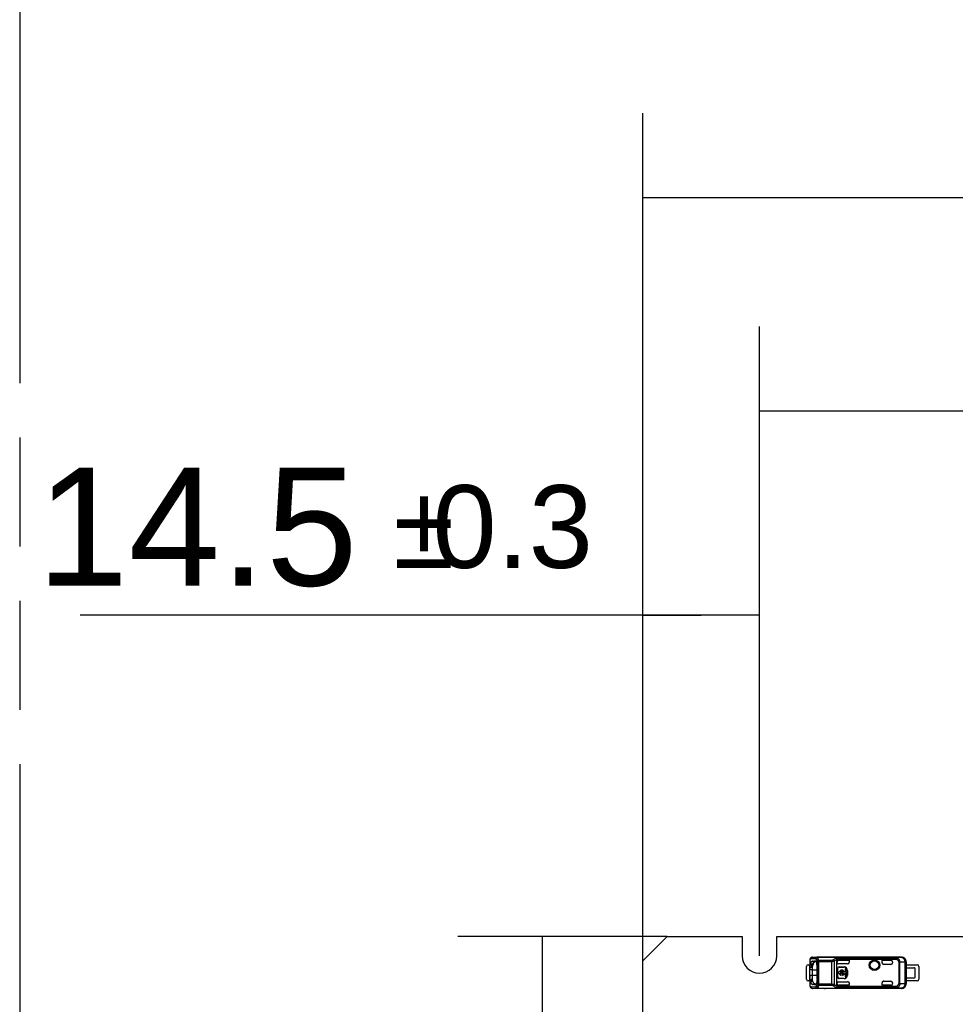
# Model space of a CAD drawing. Header units: millimetres. Extents: x 0 to 210, y 0 to 297.
# Tile 4 of 54: x 50 to 67, y 147 to 165. Entities that reach past the tile are written whole.
import ezdxf
from ezdxf.enums import TextEntityAlignment as Align

# ---------------------------------------------------------------- set-up
doc = ezdxf.new("R2010")
doc.units = ezdxf.units.MM
doc.header["$LTSCALE"] = 19.36
doc.linetypes.add('PHANTOM', pattern=[0.8, 0.45, -0.05, 0.1, -0.05, 0.1, -0.05])
doc.layers.get('0').update_dxf_attribs({"linetype": 'CONTINUOUS'})
doc.layers.add('DEFAULT_3', color=7, linetype='PHANTOM')
doc.layers.add('Z_DIM_2D', color=7, linetype='CONTINUOUS')
doc.styles.add('TEXTSTYLE_3', font='helveticaneueltw1g-ltcn.otf')
doc.styles.add('TEXTSTYLE_4', font='gdt', dxfattribs={"width": 0.7})
doc.dimstyles.new('DIMSTYLE_2', dxfattribs={"dimtxt": 2.1, "dimasz": 3.5, "dimexe": 1.5, "dimexo": 0, "dimgap": 0.525, "dimtad": 1, "dimlfac": 7.000007, "dimdsep": 46, "dimtxsty": 'TEXTSTYLE_3', "dimblk": '_FILLED', "dimblk1": '_FILLED', "dimblk2": '_FILLED', "dimcen": 0.09, "dimclrt": 5, "dimazin": 2, "dimtol": 1, "dimtp": 0.3, "dimtm": 0.3, "dimtfac": 1, "dimtofl": 0, "dimtmove": 0, "dimatfit": 3, "dimldrblk": '_FILLED', "dimfxl": 1, "dimtolj": 1, "dimarcsym": 0})
doc.dimstyles.new('DIMSTYLE_3', dxfattribs={"dimtxt": 2.1, "dimasz": 3.5, "dimexe": 1.5, "dimexo": 0, "dimgap": 0.525, "dimtad": 1, "dimlfac": 7.000007, "dimdsep": 46, "dimtxsty": 'TEXTSTYLE_3', "dimblk": '_FILLED', "dimblk1": '_FILLED', "dimblk2": '_FILLED', "dimcen": 0.09, "dimclrt": 5, "dimazin": 2, "dimtol": 1, "dimtp": 0.4, "dimtm": 0.4, "dimtfac": 1, "dimtofl": 0, "dimtmove": 0, "dimatfit": 3, "dimldrblk": '_FILLED', "dimfxl": 1, "dimtolj": 1, "dimarcsym": 0})

# ---------------------------------------------------------------- blocks, each defined once
blk = doc.blocks.new('*D4')
at = {"layer": 'Z_DIM_2D', "color": 2, "linetype": 'CONTINUOUS'}
for p, q in [((63.287, 148.295), (63.287, 159.484)), ((139.001, 148.295), (139.001, 159.484)), ((63.287, 157.984), (101.144, 157.984)), ((139.001, 157.984), (101.144, 157.984))]:
    blk.add_line(p, q, dxfattribs=at)
at = {"layer": 'Z_DIM_2D', "color": 5, "linetype": 'CONTINUOUS'}
for s, height, style, p in [('530', 2.1, 'TEXTSTYLE_3', (99.052, 158.509)), ('`', 1.47, 'TEXTSTYLE_4', (102.025, 158.824)), ('0.3', 1.47, 'TEXTSTYLE_3', (104.117, 158.824))]:
    blk.add_text(s, height=height, dxfattribs=dict(at, style=style)).set_placement(p, align=Align.CENTER)
blk = doc.blocks.new('_FILLED')
at = {"color": 0, "linetype": 'BYBLOCK'}
blk.add_solid([(0, 0), (-1, 0.125), (-1, -0.125)], dxfattribs=at)
blk = doc.blocks.new('_NONE')
blk = doc.blocks.new('*D5')
at = {"layer": 'Z_DIM_2D', "color": 2, "linetype": 'CONTINUOUS'}
for p, q in [((61.215, 148.209), (61.215, 163.278)), ((141.072, 148.209), (141.072, 163.278)), ((61.215, 161.778), (101.144, 161.778)), ((141.072, 161.778), (101.144, 161.778))]:
    blk.add_line(p, q, dxfattribs=at)
at = {"layer": 'Z_DIM_2D', "color": 5, "linetype": 'CONTINUOUS'}
for s, height, style, p in [('559', 2.1, 'TEXTSTYLE_3', (99.052, 162.303)), ('`', 1.47, 'TEXTSTYLE_4', (102.025, 162.618)), ('0.4', 1.47, 'TEXTSTYLE_3', (104.117, 162.618))]:
    blk.add_text(s, height=height, dxfattribs=dict(at, style=style)).set_placement(p, align=Align.CENTER)
blk = doc.blocks.new('*D6')
at = {"layer": 'Z_DIM_2D', "color": 2, "linetype": 'CONTINUOUS'}
for p, q in [((61.215, 148.209), (61.215, 155.853)), ((63.287, 148.295), (63.287, 155.853)), ((62.251, 154.353), (51.205, 154.353)), ((61.215, 154.353), (62.251, 154.353)), ((63.287, 154.353), (62.251, 154.353))]:
    blk.add_line(p, q, dxfattribs=at)
at = {"layer": 'Z_DIM_2D', "color": 5, "linetype": 'CONTINUOUS'}
for s, height, style, p in [('14.5', 2.1, 'TEXTSTYLE_3', (56.142, 154.878)), ('`', 1.47, 'TEXTSTYLE_4', (57.857, 155.193)), ('0.3', 1.47, 'TEXTSTYLE_3', (60.325, 155.193))]:
    blk.add_text(s, height=height, dxfattribs=dict(at, style=style)).set_placement(p, align=Align.RIGHT)
blk = doc.blocks.new('*D7')
at = {"layer": 'Z_DIM_2D', "color": 2, "linetype": 'CONTINUOUS'}
for p, q in [((61.644, 148.637), (57.921, 148.637)), ((59.421, 148.637), (59.421, 146.952)), ((59.421, 145.266), (59.421, 146.952)), ((59.421, 146.952), (59.421, 135.013)), ((61.644, 145.266), (57.921, 145.266))]:
    blk.add_line(p, q, dxfattribs=at)
at = {"layer": 'Z_DIM_2D', "color": 5, "linetype": 'CONTINUOUS'}
for s, height, style, p in [('0.4', 1.47, 'TEXTSTYLE_3', (58.581, 144.133)), ('`', 1.47, 'TEXTSTYLE_4', (58.581, 141.665)), ('23.6', 2.1, 'TEXTSTYLE_3', (58.896, 139.95))]:
    blk.add_text(s, height=height, rotation=90, dxfattribs=dict(at, style=style)).set_placement(p, align=Align.RIGHT)

msp = doc.modelspace()

# ---------------------------------------------------------------- linework, layer by layer
at = {"color": 7, "linetype": 'CONTINUOUS'}
for p, q in [((61.6437, 148.6374), (61.2151, 148.2088)), ((61.6437, 148.6374), (62.9794, 148.6374)), ((62.9794, 148.6374), (62.9794, 148.2945)), ((63.5937, 148.2945), (63.5937, 148.6374)), ((63.5937, 148.6374), (80.8365, 148.6374)), ((61.2151, 145.6945), (61.2151, 148.2088)), ((64.1222, 147.8802), (64.1222, 148.1088)), ((64.1508, 148.1374), (64.1829, 148.1374)), ((64.1829, 148.0445), (64.1829, 148.1082)), ((64.1916, 148.1584), (64.1915, 148.1581)), ((64.2182, 148.1992), (64.218, 148.199)), ((64.218, 148.199), (64.2181, 148.1991)), ((64.2182, 148.1992), (64.2181, 148.1991)), ((64.2322, 148.2038), (64.252, 148.2037)), ((64.2726, 148.1891), (64.2322, 148.2037)), ((64.2325, 148.2038), (64.2726, 148.1892)), ((64.2791, 148.2035), (64.252, 148.2037)), ((64.252, 148.2037), (64.2791, 148.2036)), ((64.287, 148.2006), (64.2791, 148.2035)), ((64.2797, 148.2035), (64.2858, 148.2013)), ((64.3109, 148.1159), (64.311, 148.1159)), ((64.3109, 148.1159), (64.311, 148.1159)), ((64.3109, 147.8731), (64.3109, 148.1159)), ((64.311, 148.1159), (64.311, 147.8731)), ((65.8972, 148.1374), (66.0936, 148.1374)), ((66.1222, 148.1088), (66.1222, 147.8802)), ((64.2258, 148.0445), (64.1829, 148.0445)), ((64.1829, 147.8808), (64.1829, 147.9445)), ((64.1829, 147.9445), (64.1829, 147.9075)), ((64.2258, 148.1025), (64.2258, 148.0445)), ((64.1829, 147.8517), (64.1508, 147.8517)), ((64.183, 147.8807), (64.2257, 147.8866)), ((64.2318, 147.8416), (64.2319, 147.8414)), ((64.2322, 147.7855), (64.2725, 147.8001)), ((64.2551, 147.7854), (64.2323, 147.7854)), ((64.2726, 147.7998), (64.2327, 147.7854)), ((64.2551, 147.7854), (64.2791, 147.7856)), ((64.2792, 147.7854), (64.2551, 147.7854)), ((64.2725, 147.8001), (64.2726, 147.8001)), ((64.2725, 147.8001), (64.2726, 147.8001)), ((64.2791, 147.7856), (64.2874, 147.7886)), ((64.311, 147.8731), (64.3109, 147.8731)), ((64.311, 147.8731), (64.3109, 147.8731)), ((66.0936, 147.8517), (65.8972, 147.8517))]:
    msp.add_line(p, q, dxfattribs=at)
at = {"color": 9, "linetype": 'CONTINUOUS'}
for p, q in [((64.1829, 148.2152), (64.1829, 148.1082)), ((64.2342, 148.1289), (64.1838, 148.1289)), ((64.1915, 148.1584), (64.1915, 148.2374)), ((64.1992, 148.2585), (64.1992, 148.2585)), ((64.2881, 148.2412), (64.205, 148.2431)), ((64.2115, 148.1529), (64.2115, 148.095)), ((64.2319, 148.2717), (64.4615, 148.2717)), ((64.2319, 148.2717), (64.3149, 148.2697)), ((64.3138, 148.1968), (64.3138, 147.7923)), ((64.3138, 148.1968), (64.3407, 148.1968)), ((65.7132, 148.2697), (64.3149, 148.2697)), ((64.3149, 148.2695), (64.3149, 148.2697)), ((64.3149, 148.269), (64.3149, 148.2695)), ((65.7132, 148.269), (64.3149, 148.269)), ((64.3407, 147.7743), (64.3407, 148.2147)), ((64.5749, 148.2147), (64.3407, 148.2147)), ((64.3407, 148.1968), (64.5749, 148.1968)), ((64.4615, 148.2717), (64.4615, 148.2731)), ((64.5749, 147.7743), (64.5749, 148.2147)), ((64.6235, 147.7812), (64.6235, 148.2078)), ((65.7315, 148.2567), (64.6552, 148.2567)), ((65.7315, 148.2311), (64.6637, 148.2311)), ((64.6925, 148.2167), (64.6925, 148.2167)), ((65.469, 148.1731), (65.4686, 148.1731)), ((65.6258, 148.2167), (65.6258, 148.2167)), ((65.7132, 148.2697), (65.7132, 148.269)), ((65.7157, 148.2688), (65.7132, 148.269)), ((65.8095, 148.2707), (65.7132, 148.2697)), ((65.7315, 148.2311), (65.7315, 148.2567)), ((65.7315, 148.2311), (65.7438, 148.2547)), ((65.764, 148.1841), (65.764, 147.805)), ((65.764, 148.1841), (65.7859, 148.1841)), ((65.8748, 148.185), (65.7859, 148.1841)), ((65.7859, 147.805), (65.7859, 148.1841)), ((65.8748, 148.185), (65.8748, 147.804)), ((65.8748, 148.185), (65.8948, 148.185)), ((65.8972, 148.1874), (65.8948, 148.185)), ((65.8948, 147.804), (65.8948, 148.185)), ((64.3109, 147.9445), (64.1829, 147.9445)), ((64.2258, 148.0445), (64.3109, 148.0445)), ((64.6744, 148.066), (64.6782, 148.066)), ((64.7067, 148.0945), (64.7067, 148.0983)), ((64.7925, 148.0983), (64.7925, 148.0945)), ((64.8496, 148.0374), (64.8534, 148.0374)), ((64.8534, 147.9517), (64.8496, 147.9517)), ((64.1829, 147.8808), (64.1829, 147.7739)), ((64.1838, 147.8602), (64.2274, 147.8602)), ((64.1915, 147.7517), (64.1915, 147.8307)), ((64.2115, 147.8846), (64.2115, 147.8363)), ((64.5749, 147.7923), (64.3138, 147.7923)), ((64.3407, 147.7743), (64.5749, 147.7743)), ((64.6637, 147.7579), (65.7315, 147.7579)), ((64.6782, 147.9231), (64.6744, 147.9231)), ((64.6925, 147.7723), (64.6925, 147.7724)), ((64.7067, 147.8907), (64.7067, 147.8945)), ((64.7925, 147.8945), (64.7925, 147.8907)), ((65.4686, 147.816), (65.469, 147.816)), ((65.6258, 147.7724), (65.6258, 147.7723)), ((65.7315, 147.7579), (65.7315, 147.7323)), ((65.7438, 147.7343), (65.7315, 147.7579)), ((65.7859, 147.805), (65.764, 147.805)), ((65.7859, 147.805), (65.8748, 147.804)), ((65.8948, 147.804), (65.8748, 147.804)), ((65.8948, 147.804), (65.8972, 147.8017)), ((64.1991, 147.7306), (64.1992, 147.7306)), ((64.205, 147.7459), (64.2881, 147.7479)), ((64.3149, 147.7193), (64.2319, 147.7173)), ((64.4615, 147.7173), (64.2319, 147.7173)), ((64.3149, 147.7201), (65.7132, 147.7201)), ((64.3149, 147.7195), (64.3149, 147.7201)), ((64.3149, 147.7193), (64.3149, 147.7195)), ((64.3149, 147.7193), (65.7132, 147.7193)), ((64.4615, 147.716), (64.4615, 147.7173)), ((64.6554, 147.7323), (65.7315, 147.7323)), ((65.7132, 147.7201), (65.7132, 147.7193)), ((65.8091, 147.7183), (65.7132, 147.7193)), ((65.8091, 147.7183), (65.8092, 147.7183))]:
    msp.add_line(p, q, dxfattribs=at)
at = {"color": 6, "linetype": 'CONTINUOUS'}
for p, q in [((64.1992, 148.2585), (64.1989, 148.2582)), ((64.1992, 148.2585), (64.1992, 148.2585)), ((64.2315, 148.2717), (64.2314, 148.2717)), ((64.2965, 148.189), (64.2727, 148.1892)), ((64.4615, 148.2731), (65.811, 148.2731)), ((64.6639, 147.7606), (64.6639, 148.2285)), ((64.6925, 148.2167), (64.8829, 148.2167)), ((64.6925, 148.2167), (64.8826, 148.2167)), ((64.6925, 148.2167), (64.6925, 148.2167)), ((64.8544, 148.1531), (64.6925, 148.1531)), ((64.8826, 148.2167), (64.8826, 148.181)), ((64.8829, 148.2167), (64.8826, 148.2167)), ((64.8829, 148.1817), (64.8826, 148.181)), ((64.8829, 148.2167), (64.8829, 148.1817)), ((65.4686, 148.1731), (65.4686, 148.2167)), ((65.469, 148.2167), (65.4686, 148.2167)), ((65.4686, 148.2167), (65.6258, 148.2167)), ((65.469, 148.1731), (65.469, 148.2167)), ((65.6258, 148.2167), (65.469, 148.2167)), ((65.6258, 148.1445), (65.4972, 148.1445)), ((65.6544, 148.1882), (65.6544, 148.1731)), ((65.811, 148.2731), (65.8095, 148.2707)), ((65.8972, 148.1874), (65.8972, 148.0838)), ((64.1829, 147.9445), (64.1829, 148.0445)), ((64.1832, 148.0945), (64.1832, 148.0445)), ((64.2258, 148.0945), (64.1832, 148.0945)), ((64.2258, 148.095), (64.2115, 148.095)), ((64.2258, 147.9445), (64.2257, 147.8866)), ((64.2258, 148.0445), (64.2258, 147.9445)), ((64.6744, 147.9231), (64.6744, 148.066)), ((64.6782, 147.9231), (64.6782, 148.066)), ((64.6897, 148.004), (64.6897, 147.9851)), ((64.7045, 148.004), (64.6897, 148.004)), ((64.6897, 147.9851), (64.7045, 147.9851)), ((64.7067, 148.0983), (64.7925, 148.0983)), ((64.7067, 148.0945), (64.7925, 148.0945)), ((64.7813, 148.004), (64.7223, 148.004)), ((64.7223, 147.9851), (64.7813, 147.9851)), ((64.7399, 147.9478), (64.7399, 147.9659)), ((64.7636, 147.9659), (64.7636, 147.9478)), ((64.8136, 148.004), (64.799, 148.004)), ((64.799, 147.9851), (64.8136, 147.9851)), ((64.8136, 148.0651), (64.8136, 148.004)), ((64.8326, 148.0651), (64.8136, 148.0651)), ((64.8136, 147.9851), (64.8136, 147.924)), ((64.8326, 147.924), (64.8326, 148.0651)), ((64.8496, 148.0374), (64.8496, 147.9517)), ((64.8534, 148.0374), (64.8534, 147.9517)), ((65.8969, 148.0838), (65.8969, 147.9052)), ((65.8969, 148.0838), (66.0329, 148.0838)), ((66.0544, 147.9124), (66.0544, 148.0767)), ((64.2726, 147.7998), (64.2965, 147.8)), ((64.6925, 147.8359), (64.8544, 147.8359)), ((64.8826, 147.7724), (64.6925, 147.7724)), ((64.8829, 147.7723), (64.6925, 147.7723)), ((64.7925, 147.8945), (64.7067, 147.8945)), ((64.7925, 147.8907), (64.7067, 147.8907)), ((64.8136, 147.924), (64.8326, 147.924)), ((64.8826, 147.8086), (64.8826, 147.7724)), ((64.8826, 147.8086), (64.8829, 147.8074)), ((64.8826, 147.7724), (64.8829, 147.7723)), ((64.8829, 147.8074), (64.8829, 147.7723)), ((65.4686, 147.7723), (65.4686, 147.816)), ((65.4686, 147.7723), (65.469, 147.7724)), ((65.6258, 147.7723), (65.4686, 147.7723)), ((65.469, 147.7724), (65.469, 147.816)), ((65.6258, 147.7724), (65.469, 147.7724)), ((65.4972, 147.8445), (65.6258, 147.8445)), ((65.6544, 147.816), (65.6544, 147.8009)), ((65.8969, 147.9052), (66.0329, 147.9052)), ((65.8972, 147.9052), (65.8972, 147.8017)), ((64.2314, 147.7173), (64.2315, 147.7173)), ((64.2314, 147.7173), (64.2319, 147.7173)), ((65.811, 147.716), (64.4615, 147.716)), ((65.8092, 147.7183), (65.811, 147.716))]:
    msp.add_line(p, q, dxfattribs=at)
for points in [[(64.1989, 148.2582), (64.1984, 148.2577), (64.1979, 148.2573), (64.1974, 148.2568), (64.197, 148.2563), (64.1965, 148.2558), (64.196, 148.2554), (64.1956, 148.2549), (64.1952, 148.2544), (64.1947, 148.2538), (64.1943, 148.2533), (64.1939, 148.2528), (64.1935, 148.2523), (64.1931, 148.2517), (64.1927, 148.2512), (64.1923, 148.2507), (64.192, 148.2501), (64.1916, 148.2495), (64.1912, 148.249), (64.1909, 148.2484), (64.1905, 148.2478), (64.1902, 148.2472), (64.1899, 148.2466), (64.1895, 148.246), (64.1892, 148.2454), (64.1889, 148.2448), (64.1886, 148.2441), (64.1883, 148.2435), (64.188, 148.2428), (64.1877, 148.2422), (64.1874, 148.2415), (64.1871, 148.2408), (64.1869, 148.2401), (64.1866, 148.2394), (64.1864, 148.2387), (64.1861, 148.2379), (64.1859, 148.2372), (64.1857, 148.2364), (64.1854, 148.2357), (64.1852, 148.2349), (64.185, 148.2341), (64.1848, 148.2333), (64.1846, 148.2324), (64.1844, 148.2316), (64.1843, 148.2307), (64.1841, 148.2298), (64.184, 148.2289), (64.1838, 148.228), (64.1837, 148.227), (64.1836, 148.2261), (64.1834, 148.225), (64.1833, 148.224), (64.1832, 148.223), (64.1832, 148.2219), (64.1831, 148.2208), (64.183, 148.2197), (64.183, 148.2186), (64.183, 148.2174), (64.1829, 148.2162), (64.1829, 148.2152)], [(64.1829, 147.7739), (64.1829, 147.773), (64.183, 147.7719), (64.183, 147.7709), (64.183, 147.7699), (64.1831, 147.7688), (64.1831, 147.7678), (64.1832, 147.7669), (64.1833, 147.7659), (64.1833, 147.7649), (64.1834, 147.764), (64.1835, 147.7631), (64.1837, 147.7621), (64.1838, 147.7612), (64.1839, 147.7604), (64.1841, 147.7595), (64.1842, 147.7586), (64.1844, 147.7578), (64.1846, 147.7569), (64.1847, 147.7561), (64.1849, 147.7553), (64.1851, 147.7545), (64.1853, 147.7538), (64.1855, 147.753), (64.1857, 147.7523), (64.186, 147.7516), (64.1862, 147.7508), (64.1864, 147.7501), (64.1867, 147.7494), (64.187, 147.7487), (64.1872, 147.7481), (64.1875, 147.7474), (64.1878, 147.7467), (64.1881, 147.7461), (64.1884, 147.7454), (64.1887, 147.7448), (64.189, 147.7441), (64.1893, 147.7435), (64.1896, 147.7429), (64.1899, 147.7423), (64.1903, 147.7417), (64.1906, 147.7411), (64.191, 147.7405), (64.1913, 147.74), (64.1917, 147.7394), (64.192, 147.7388), (64.1924, 147.7383), (64.1928, 147.7377), (64.1932, 147.7372), (64.1936, 147.7367), (64.194, 147.7361), (64.1944, 147.7356), (64.1948, 147.7351), (64.1952, 147.7346), (64.1957, 147.7341), (64.1961, 147.7336), (64.1965, 147.7332), (64.197, 147.7327), (64.1974, 147.7322), (64.1979, 147.7318), (64.1984, 147.7313), (64.1988, 147.7309), (64.1991, 147.7306)]]:
    msp.add_lwpolyline(points, dxfattribs=at)
for radius in [0.0939, 0.0786]:
    msp.add_circle((65.3329, 148.1302), radius, dxfattribs=at)
at = {"color": 9, "linetype": 'CONTINUOUS'}
for radius in [0.0837, 0.0789]:
    msp.add_circle((65.3329, 148.1302), radius, dxfattribs=at)
at = {"color": 7, "linetype": 'CONTINUOUS'}
for centre, radius, start, end in [((63.2865, 148.2945), 0.3071, 180, 360), ((64.1508, 148.1088), 0.0286, 90.00133, 179.99912), ((64.2385, 148.1336), 0.0531, 152.15947, 152.44889), ((68.7832, 165.6672), 18.1012, 255.30544, 255.43719), ((64.2725, 148.1779), 0.0113, 89.63077, 91.62927), ((64.2779, 148.1889), 0.0147, 72.10149, 85.21434), ((64.2777, 148.1882), 0.0154, 66.38987, 72.0981), ((64.6925, 148.1882), 0.0286, 90.00042, 179.99993), ((64.693, 148.1882), 0.0292, 179.26229, 179.99502), ((64.6925, 148.1879), 0.0288, 90.00303, 90.73985), ((66.0936, 148.1088), 0.0286, 0.00133, 89.99867), ((64.1508, 147.8802), 0.0286, 180.00088, 269.99867), ((64.259, 147.8655), 0.0759, 207.07305, 207.3378), ((67.9978, 133.319), 15.0029, 104.53788, 104.69682), ((64.3638, 147.8939), 0.1834, 200.05135, 200.1668), ((64.2357, 147.8157), 0.0312, 237.69491, 238.11826), ((64.2724, 147.8212), 0.0214, 268.53685, 270.49988), ((66.0936, 147.8802), 0.0286, 270.00133, 359.99867)]:
    msp.add_arc(centre, radius, start, end, dxfattribs=at)
at = {"color": 9, "linetype": 'CONTINUOUS'}
for centre, radius, start, end in [((64.2147, 148.2415), 0.023, 132.27817, 132.98135), ((64.7253, 148.0842), 0.1862, 112.11397, 129.335), ((65.8091, 147.8041), 0.0857, 270.00981, 359.99474), ((65.708, 147.817), 0.0971, 273.115, 274.53757)]:
    msp.add_arc(centre, radius, start, end, dxfattribs=at)
at = {"color": 6, "linetype": 'CONTINUOUS'}
for centre, radius, start, end in [((64.4615, 148.1872), 0.0859, 90.01088, 100.26946), ((64.4605, 148.186), 0.0858, 89.35599, 90.00056), ((64.647, 148.2285), 0.0169, 359.93914, 8.90195), ((64.6925, 148.1881), 0.0286, 90.00024, 179.85015), ((64.8544, 148.1817), 0.0286, 270.00217, 359.99799), ((64.854, 148.1813), 0.0286, 315.95072, 359.2565), ((65.6258, 148.1731), 0.0286, 270, 360), ((65.8091, 148.185), 0.0857, 0.00323, 89.75999), ((65.8114, 148.1874), 0.0857, 89.95547, 90.32231), ((65.8115, 148.1874), 0.0857, 359.99962, 90.00015), ((64.7067, 148.066), 0.0323, 90, 180), ((64.7067, 148.066), 0.0286, 90, 180), ((64.7518, 147.9945), 0.0482, 11.32726, 168.67274), ((64.7518, 147.9945), 0.0482, 191.32726, 255.79581), ((64.7518, 147.9945), 0.031, 17.78466, 162.21534), ((64.7518, 147.9945), 0.031, 197.78466, 247.56802), ((64.7518, 147.9945), 0.0482, 284.20419, 348.67274), ((64.7518, 147.9945), 0.031, 292.43198, 342.21534), ((64.7925, 148.0374), 0.0609, 0, 90), ((64.7925, 148.0374), 0.0571, 0, 90), ((64.7925, 147.9517), 0.0609, 270, 0), ((64.7925, 147.9517), 0.0571, 270, 360), ((66.0329, 148.0481), 0.0357, 53.1301, 90), ((64.647, 147.7605), 0.0169, 351.09849, 0.06246), ((64.6925, 147.8009), 0.0286, 179.99384, 269.9998), ((64.7067, 147.9231), 0.0323, 180, 270), ((64.7067, 147.9231), 0.0286, 180, 270), ((65.6258, 147.816), 0.0286, 0, 90), ((65.8115, 147.8017), 0.0857, 269.9999, 0.00035), ((66.0329, 147.941), 0.0357, 270, 306.8699), ((64.2315, 147.7295), 0.0122, 269.99911, 270.45047), ((64.2315, 147.7293), 0.0119, 270.45045, 270.90751), ((64.2315, 147.7289), 0.0115, 270.90546, 271.74279), ((64.4605, 147.8033), 0.0859, 270.00009, 270.64346), ((65.8114, 147.8017), 0.0857, 269.6912, 270.05786)]:
    msp.add_arc(centre, radius, start, end, dxfattribs=at)
for centre, major_axis, ratio, start_param, end_param in [((64.6925, 148.1817), (0, 0.0286), 0.9998477, -4.7123882, -3.1415927), ((65.4972, 148.1731), (0.0286, 0), 0.9998477, 3.1415921, 4.712389), ((65.4976, 148.1731), (0.0286, 0), 0.9998477, 3.1415924, 4.6995088), ((65.6258, 148.1881), (0, 0.0286), 0.9999939, -1.5681784, 0), ((65.6258, 148.1882), (0, 0.0286), 0.9999939, -1.5707963, 0), ((64.6925, 147.8074), (0, 0.0286), 0.9998477, 0, 1.5707963), ((64.6925, 147.801), (0, 0.0286), 0.9999939, -4.7097711, -3.1415927), ((64.8544, 147.8074), (0.0202, -0.0202), 0.9996955, 0.7852459, 2.3563468), ((65.4972, 147.816), (0.0286, 0), 0.9998477, 1.5707963, 3.1415927), ((65.4976, 147.816), (0.0286, 0), 0.9998477, 1.5838843, 3.1415927), ((65.6258, 147.801), (0, 0.0286), 0.9999939, -3.1415927, -1.5734142), ((65.6258, 147.8009), (0, 0.0286), 0.9999939, -3.1415927, -1.5707963), ((64.4615, 147.8017), (0, 0.0857), 0.9999619, -3.3209992, -3.1415981)]:
    msp.add_ellipse(centre, major_axis=major_axis, ratio=ratio, start_param=start_param, end_param=end_param, dxfattribs=at)
at = {"color": 9, "linetype": 'CONTINUOUS'}
for points, knots in [([(64.1915, 148.2374), (64.1901, 148.2363), (64.1874, 148.2336), (64.1846, 148.2284), (64.1832, 148.2221), (64.1829, 148.2176), (64.1829, 148.2152)], [0, 0, 0, 0, 0.2226752, 0.4518005, 0.7064524, 1, 1, 1, 1]), ([(64.1915, 148.2374), (64.1913, 148.2393), (64.1913, 148.2433), (64.1926, 148.249), (64.1952, 148.2541), (64.1976, 148.257), (64.199, 148.2583)], [0, 0, 0, 0, 0.2575896, 0.5092446, 0.7560259, 1, 1, 1, 1]), ([(64.1915, 148.2374), (64.1926, 148.2383), (64.1947, 148.24), (64.1981, 148.2419), (64.2015, 148.243), (64.2038, 148.2432), (64.205, 148.2431)], [0, 0, 0, 0, 0.2796752, 0.5346573, 0.77179, 1, 1, 1, 1]), ([(64.205, 148.2431), (64.205, 148.2469), (64.2064, 148.2543), (64.2114, 148.2622), (64.2168, 148.267), (64.2215, 148.2697), (64.2266, 148.2713), (64.2301, 148.2717), (64.2319, 148.2717)], [0, 0, 0, 0, 0.2563562, 0.5088121, 0.6334284, 0.7566043, 0.878635, 1, 1, 1, 1]), ([(64.3149, 148.2697), (64.3132, 148.2697), (64.3096, 148.2693), (64.3046, 148.2677), (64.2999, 148.265), (64.2944, 148.2602), (64.2895, 148.2523), (64.2881, 148.2449), (64.2881, 148.2412)], [0, 0, 0, 0, 0.1213608, 0.2433891, 0.3665646, 0.4911809, 0.743639, 1, 1, 1, 1]), ([(64.2881, 148.2412), (64.2882, 148.2429), (64.2888, 148.2464), (64.2911, 148.2531), (64.2952, 148.259), (64.3005, 148.2637), (64.305, 148.2664), (64.3098, 148.2682), (64.3132, 148.2688), (64.3149, 148.269)], [0, 0, 0, 0, 0.1252481, 0.2516915, 0.5047743, 0.6309766, 0.7557856, 0.8788608, 1, 1, 1, 1]), ([(64.2881, 148.2412), (64.2895, 148.2402), (64.2923, 148.238), (64.2962, 148.2339), (64.2999, 148.2288), (64.3022, 148.2251), (64.3033, 148.223)], [0, 0, 0, 0, 0.210939, 0.4464139, 0.7090351, 1, 1, 1, 1]), ([(64.3033, 148.223), (64.3039, 148.2259), (64.3063, 148.2317), (64.3125, 148.2389), (64.3206, 148.2443), (64.3269, 148.2463), (64.3301, 148.2469)], [0, 0, 0, 0, 0.2339905, 0.4842632, 0.7431905, 1, 1, 1, 1]), ([(64.3033, 148.223), (64.3054, 148.2192), (64.3094, 148.2106), (64.3124, 148.2016), (64.3138, 148.1968)], [0, 0, 0, 0, 0.4661189, 1, 1, 1, 1]), ([(64.3407, 148.2147), (64.3376, 148.2142), (64.3317, 148.2125), (64.325, 148.2091), (64.3204, 148.2056), (64.3168, 148.2021), (64.3147, 148.199), (64.3138, 148.1968)], [0, 0, 0, 0, 0.2764161, 0.5447108, 0.670841, 0.7893753, 1, 1, 1, 1]), ([(64.3301, 148.2469), (64.329, 148.2493), (64.3268, 148.2539), (64.3231, 148.2601), (64.3192, 148.2651), (64.3164, 148.2678), (64.3149, 148.269)], [0, 0, 0, 0, 0.2986628, 0.5637837, 0.7966104, 1, 1, 1, 1]), ([(64.3407, 148.2147), (64.3392, 148.2206), (64.3362, 148.2315), (64.3323, 148.2421), (64.3301, 148.2469)], [0, 0, 0, 0, 0.5360117, 1, 1, 1, 1]), ([(64.6073, 148.2282), (64.6052, 148.2265), (64.6006, 148.2231), (64.593, 148.2188), (64.5843, 148.2156), (64.5781, 148.2148), (64.5749, 148.2147)], [0, 0, 0, 0, 0.23163, 0.4769629, 0.7343075, 1, 1, 1, 1]), ([(64.5749, 148.1968), (64.5793, 148.1968), (64.588, 148.1973), (64.6007, 148.1997), (64.6125, 148.2033), (64.6199, 148.2062), (64.6235, 148.2078)], [0, 0, 0, 0, 0.2634143, 0.5209007, 0.7676627, 1, 1, 1, 1]), ([(64.6235, 148.2078), (64.6226, 148.2099), (64.6204, 148.2138), (64.6166, 148.2194), (64.6122, 148.2242), (64.609, 148.227), (64.6073, 148.2282)], [0, 0, 0, 0, 0.2551203, 0.5140821, 0.7658167, 1, 1, 1, 1]), ([(64.6639, 148.2285), (64.6569, 148.2258), (64.643, 148.2197), (64.6298, 148.2121), (64.6235, 148.2078)], [0, 0, 0, 0, 0.4960455, 1, 1, 1, 1]), ([(65.7438, 148.2547), (65.7432, 148.2558), (65.742, 148.258), (65.7398, 148.2609), (65.7372, 148.2635), (65.7346, 148.2653), (65.7323, 148.2666), (65.7303, 148.2674), (65.7279, 148.2681), (65.7243, 148.2689), (65.7194, 148.2696), (65.7153, 148.2697), (65.7132, 148.2697)], [0, 0, 0, 0, 0.1021621, 0.2032603, 0.3037186, 0.4055587, 0.4605144, 0.5219703, 0.590198, 0.664294, 0.8260618, 1, 1, 1, 1]), ([(65.7157, 148.2688), (65.717, 148.2688), (65.7194, 148.2686), (65.7217, 148.2681), (65.7227, 148.2678)], [0, 0, 0, 0, 0.5447932, 1, 1, 1, 1]), ([(65.7315, 148.2567), (65.7314, 148.2579), (65.731, 148.2596), (65.7302, 148.2618), (65.7295, 148.2633), (65.7286, 148.2644), (65.7278, 148.2653), (65.7268, 148.2661), (65.7251, 148.2671), (65.7236, 148.2676), (65.7227, 148.2678)], [0, 0, 0, 0, 0.2345481, 0.3453031, 0.4542784, 0.5654739, 0.6232148, 0.6832186, 0.8226365, 1, 1, 1, 1]), ([(65.7438, 148.2547), (65.7418, 148.2555), (65.7378, 148.2566), (65.7336, 148.2568), (65.7315, 148.2567)], [0, 0, 0, 0, 0.4958301, 1, 1, 1, 1]), ([(65.7315, 148.2311), (65.7359, 148.2287), (65.7422, 148.2245), (65.7495, 148.2177), (65.7543, 148.212), (65.7584, 148.2057), (65.7615, 148.1988), (65.7635, 148.1916), (65.764, 148.1866), (65.764, 148.1841)], [0, 0, 0, 0, 0.2498677, 0.374931, 0.4999778, 0.6250078, 0.7500222, 0.8750182, 1, 1, 1, 1]), ([(65.7859, 148.1841), (65.7859, 148.1877), (65.7853, 148.1949), (65.7831, 148.2055), (65.7794, 148.2156), (65.7743, 148.2252), (65.7681, 148.234), (65.7584, 148.2445), (65.7498, 148.251), (65.7438, 148.2547)], [0, 0, 0, 0, 0.1257008, 0.2512999, 0.3767079, 0.5019205, 0.6269301, 0.7516816, 1, 1, 1, 1]), ([(64.1829, 147.7739), (64.1829, 147.7715), (64.1832, 147.767), (64.1846, 147.7607), (64.1873, 147.7554), (64.1901, 147.7528), (64.1915, 147.7517)], [0, 0, 0, 0, 0.2943053, 0.549205, 0.7777373, 1, 1, 1, 1]), ([(64.3033, 147.766), (64.3022, 147.764), (64.2999, 147.7602), (64.2952, 147.7538), (64.291, 147.7498), (64.2881, 147.7479)], [0, 0, 0, 0, 0.2913143, 0.5543347, 1, 1, 1, 1]), ([(64.3138, 147.7923), (64.3124, 147.7875), (64.3094, 147.7785), (64.3054, 147.7699), (64.3033, 147.766)], [0, 0, 0, 0, 0.5338722, 1, 1, 1, 1]), ([(64.3033, 147.766), (64.3039, 147.7631), (64.3063, 147.7574), (64.3125, 147.7502), (64.3207, 147.7448), (64.3269, 147.7427), (64.3301, 147.7422)], [0, 0, 0, 0, 0.2339816, 0.4842506, 0.7431808, 1, 1, 1, 1]), ([(64.3138, 147.7923), (64.3147, 147.7901), (64.3168, 147.787), (64.3204, 147.7834), (64.325, 147.78), (64.3317, 147.7766), (64.3376, 147.7749), (64.3407, 147.7743)], [0, 0, 0, 0, 0.2106204, 0.3291538, 0.4552841, 0.723581, 1, 1, 1, 1]), ([(64.3301, 147.7422), (64.3323, 147.747), (64.3362, 147.7576), (64.3392, 147.7685), (64.3407, 147.7743)], [0, 0, 0, 0, 0.4639962, 1, 1, 1, 1]), ([(64.5749, 147.7923), (64.5793, 147.7923), (64.588, 147.7917), (64.6045, 147.7886), (64.6162, 147.7846), (64.6235, 147.7812)], [0, 0, 0, 0, 0.2635765, 0.5212199, 1, 1, 1, 1]), ([(64.5749, 147.7743), (64.5781, 147.7743), (64.5843, 147.7734), (64.593, 147.7703), (64.6006, 147.766), (64.6052, 147.7626), (64.6073, 147.7608)], [0, 0, 0, 0, 0.2658241, 0.5234176, 0.768754, 1, 1, 1, 1]), ([(64.6235, 147.7812), (64.6226, 147.7792), (64.6204, 147.7752), (64.6166, 147.7697), (64.6122, 147.7648), (64.609, 147.762), (64.6073, 147.7608)], [0, 0, 0, 0, 0.2551148, 0.5140732, 0.7658094, 1, 1, 1, 1]), ([(64.6073, 147.7608), (64.6146, 147.7548), (64.63, 147.744), (64.6468, 147.7358), (64.6554, 147.7323)], [0, 0, 0, 0, 0.5062308, 1, 1, 1, 1]), ([(64.6235, 147.7812), (64.6267, 147.7791), (64.6395, 147.771), (64.6533, 147.7646), (64.6639, 147.7606)], [0, 0, 0, 0, 0.2533509, 1, 1, 1, 1]), ([(65.7315, 147.7579), (65.7359, 147.7603), (65.7422, 147.7645), (65.7495, 147.7713), (65.7543, 147.7771), (65.7584, 147.7834), (65.7615, 147.7902), (65.7635, 147.7975), (65.764, 147.8025), (65.764, 147.805)], [0, 0, 0, 0, 0.2498673, 0.3749307, 0.4999774, 0.6250074, 0.750022, 0.8750185, 1, 1, 1, 1]), ([(65.7859, 147.805), (65.7859, 147.8014), (65.7853, 147.7942), (65.7831, 147.7836), (65.7794, 147.7734), (65.7743, 147.7639), (65.7681, 147.7551), (65.7584, 147.7446), (65.7498, 147.738), (65.7438, 147.7343)], [0, 0, 0, 0, 0.1257013, 0.2513021, 0.3767119, 0.5019234, 0.6269279, 0.7516743, 1, 1, 1, 1]), ([(65.8748, 147.804), (65.8747, 147.793), (65.8722, 147.7765), (65.8641, 147.7566), (65.856, 147.7435), (65.846, 147.7327), (65.8346, 147.7246), (65.8222, 147.7196), (65.8134, 147.7184), (65.8091, 147.7183)], [0, 0, 0, 0, 0.2782204, 0.4126412, 0.541523, 0.6640737, 0.7804092, 0.8916784, 1, 1, 1, 1]), ([(64.1915, 147.7517), (64.1913, 147.7497), (64.1913, 147.7457), (64.1927, 147.74), (64.1952, 147.7348), (64.1977, 147.7319), (64.1991, 147.7306)], [0, 0, 0, 0, 0.2576148, 0.5092516, 0.7560062, 1, 1, 1, 1]), ([(64.205, 147.7459), (64.2038, 147.7459), (64.2015, 147.7461), (64.1981, 147.7472), (64.1947, 147.7491), (64.1926, 147.7508), (64.1915, 147.7517)], [0, 0, 0, 0, 0.2282418, 0.4653964, 0.7203716, 1, 1, 1, 1]), ([(64.2319, 147.7173), (64.2301, 147.7173), (64.2266, 147.7177), (64.2215, 147.7194), (64.2168, 147.722), (64.2114, 147.7268), (64.2064, 147.7348), (64.205, 147.7422), (64.205, 147.7459)], [0, 0, 0, 0, 0.121362, 0.2433908, 0.3665656, 0.4911818, 0.7436392, 1, 1, 1, 1]), ([(64.3149, 147.7201), (64.3141, 147.7201), (64.3124, 147.7204), (64.3091, 147.7211), (64.305, 147.7227), (64.3005, 147.7254), (64.2952, 147.73), (64.2911, 147.736), (64.2888, 147.7427), (64.2882, 147.7462), (64.2881, 147.7479)], [0, 0, 0, 0, 0.0602494, 0.1212418, 0.2443034, 0.3690961, 0.4952863, 0.7483387, 0.8747667, 1, 1, 1, 1]), ([(64.2881, 147.7479), (64.2881, 147.7442), (64.2895, 147.7368), (64.2944, 147.7288), (64.2999, 147.724), (64.3046, 147.7214), (64.3096, 147.7197), (64.3132, 147.7193), (64.3149, 147.7193)], [0, 0, 0, 0, 0.2563638, 0.5088233, 0.63344, 0.7566151, 0.8786418, 1, 1, 1, 1]), ([(64.3301, 147.7422), (64.329, 147.7397), (64.3268, 147.7352), (64.3231, 147.729), (64.3192, 147.724), (64.3164, 147.7212), (64.3149, 147.7201)], [0, 0, 0, 0, 0.2986715, 0.5637951, 0.7966188, 1, 1, 1, 1]), ([(65.7132, 147.7193), (65.7153, 147.7193), (65.7194, 147.7195), (65.7243, 147.7201), (65.7279, 147.7209), (65.7303, 147.7216), (65.7323, 147.7225), (65.7341, 147.7234), (65.7357, 147.7245), (65.7376, 147.726), (65.7398, 147.7282), (65.742, 147.7311), (65.7432, 147.7332), (65.7438, 147.7343)], [0, 0, 0, 0, 0.1738491, 0.3357339, 0.4099412, 0.4782545, 0.5397625, 0.5944988, 0.6458969, 0.6961913, 0.7965551, 0.8976782, 1, 1, 1, 1]), ([(65.7157, 147.7202), (65.7169, 147.7203), (65.7193, 147.7205), (65.7217, 147.7209), (65.7227, 147.7212)], [0, 0, 0, 0, 0.5448432, 1, 1, 1, 1]), ([(65.7315, 147.7323), (65.7314, 147.7311), (65.731, 147.7294), (65.7301, 147.7273), (65.7293, 147.7258), (65.7284, 147.7244), (65.7271, 147.7231), (65.7251, 147.7219), (65.7236, 147.7215), (65.7227, 147.7212)], [0, 0, 0, 0, 0.2345631, 0.3468052, 0.4567821, 0.5663455, 0.6825719, 0.8212707, 1, 1, 1, 1]), ([(65.7315, 147.7323), (65.7336, 147.7322), (65.7378, 147.7325), (65.7418, 147.7336), (65.7438, 147.7343)], [0, 0, 0, 0, 0.5041732, 1, 1, 1, 1])]:
    msp.add_open_spline(points, degree=3, knots=knots, dxfattribs=at)
at = {"color": 7, "linetype": 'CONTINUOUS'}
for points, knots in [([(64.1829, 148.1082), (64.1829, 148.1131), (64.1831, 148.1223), (64.1843, 148.1356), (64.1868, 148.1476), (64.1897, 148.1549), (64.1914, 148.1582)], [0, 0, 0, 0, 0.2838976, 0.5441205, 0.7812, 1, 1, 1, 1]), ([(64.1915, 148.1584), (64.1931, 148.1625), (64.1962, 148.1701), (64.2001, 148.1774), (64.2021, 148.1808)], [0, 0, 0, 0, 0.529126, 1, 1, 1, 1]), ([(64.2021, 148.1808), (64.2001, 148.1774), (64.1963, 148.1701), (64.1931, 148.1625), (64.1916, 148.1584)], [0, 0, 0, 0, 0.4728081, 1, 1, 1, 1]), ([(64.2021, 148.1808), (64.2033, 148.1827), (64.2058, 148.1864), (64.2097, 148.1914), (64.2137, 148.1956), (64.2165, 148.198), (64.218, 148.199)], [0, 0, 0, 0, 0.2824073, 0.5431415, 0.7822631, 1, 1, 1, 1]), ([(64.2182, 148.1992), (64.2204, 148.2006), (64.2238, 148.2024), (64.2286, 148.2036), (64.231, 148.2038), (64.2322, 148.2038)], [0, 0, 0, 0, 0.5207216, 0.7630387, 1, 1, 1, 1]), ([(64.2322, 148.2037), (64.231, 148.2037), (64.2286, 148.2035), (64.2238, 148.2023), (64.2204, 148.2006), (64.2182, 148.1992)], [0, 0, 0, 0, 0.2377004, 0.4803966, 1, 1, 1, 1]), ([(64.2702, 148.189), (64.2692, 148.1888), (64.2673, 148.1881), (64.2645, 148.1865), (64.2617, 148.1841), (64.2589, 148.1812), (64.2562, 148.1776), (64.2523, 148.1717), (64.2475, 148.1627), (64.2421, 148.1503), (64.2366, 148.1359), (64.2311, 148.1197), (64.2276, 148.1084), (64.2258, 148.1025)], [0, 0, 0, 0, 0.0293564, 0.0615035, 0.0974806, 0.1379725, 0.1833882, 0.2339385, 0.3505812, 0.4874053, 0.6428318, 0.8146089, 1, 1, 1, 1]), ([(64.2318, 148.1476), (64.2332, 148.1508), (64.2361, 148.1569), (64.2408, 148.1654), (64.2449, 148.1716), (64.2484, 148.1759), (64.2517, 148.1795), (64.2559, 148.1833), (64.2614, 148.1867), (64.2669, 148.1887), (64.2707, 148.1891), (64.2726, 148.1891)], [0, 0, 0, 0, 0.1721721, 0.3296084, 0.4718286, 0.5372935, 0.5991, 0.7125695, 0.814819, 0.9091729, 1, 1, 1, 1]), ([(64.2953, 148.191), (64.2945, 148.1924), (64.2927, 148.1949), (64.2891, 148.1989), (64.2861, 148.2013), (64.2839, 148.2024)], [0, 0, 0, 0, 0.2932284, 0.5555961, 1, 1, 1, 1]), ([(64.2839, 148.2024), (64.2849, 148.2019), (64.2876, 148.2004), (64.2916, 148.1966), (64.2941, 148.193), (64.2953, 148.191)], [0, 0, 0, 0, 0.2096667, 0.5694377, 1, 1, 1, 1]), ([(64.2953, 148.191), (64.2965, 148.189), (64.2988, 148.1846), (64.3018, 148.1773), (64.3044, 148.1691), (64.3059, 148.1632), (64.3066, 148.1601)], [0, 0, 0, 0, 0.2121577, 0.4506158, 0.7135405, 1, 1, 1, 1]), ([(64.3105, 148.1311), (64.3101, 148.1361), (64.3091, 148.1458), (64.3075, 148.1555), (64.3066, 148.1601)], [0, 0, 0, 0, 0.5155158, 1, 1, 1, 1]), ([(64.3066, 148.1601), (64.3071, 148.1578), (64.3082, 148.152), (64.3096, 148.1423), (64.3103, 148.1349), (64.3105, 148.1311)], [0, 0, 0, 0, 0.2367983, 0.6100286, 1, 1, 1, 1]), ([(64.3105, 148.1311), (64.3106, 148.1299), (64.3109, 148.1248), (64.311, 148.1197), (64.311, 148.1159)], [0, 0, 0, 0, 0.2484101, 1, 1, 1, 1]), ([(64.1914, 147.831), (64.1897, 147.8342), (64.1875, 147.8395), (64.1856, 147.847), (64.1846, 147.8532), (64.1838, 147.8597), (64.1831, 147.8689), (64.1829, 147.8759), (64.1829, 147.8807)], [0, 0, 0, 0, 0.2160207, 0.3324903, 0.4561781, 0.5851492, 0.7180165, 1, 1, 1, 1]), ([(64.2057, 147.8027), (64.2029, 147.8066), (64.1976, 147.8157), (64.1935, 147.8254), (64.1915, 147.8307)], [0, 0, 0, 0, 0.4606674, 1, 1, 1, 1]), ([(64.1917, 147.8307), (64.1936, 147.8254), (64.1977, 147.8158), (64.2029, 147.8067), (64.2057, 147.8027)], [0, 0, 0, 0, 0.537043, 1, 1, 1, 1]), ([(64.219, 147.7893), (64.2166, 147.7909), (64.213, 147.7939), (64.2088, 147.7986), (64.2067, 147.8013), (64.2057, 147.8027)], [0, 0, 0, 0, 0.4624957, 0.7216479, 1, 1, 1, 1]), ([(64.2192, 147.7892), (64.2212, 147.788), (64.2254, 147.7861), (64.23, 147.7855), (64.2322, 147.7855)], [0, 0, 0, 0, 0.5171684, 1, 1, 1, 1]), ([(64.2323, 147.7854), (64.2312, 147.7853), (64.229, 147.7855), (64.2245, 147.7864), (64.2212, 147.7879), (64.2192, 147.7892)], [0, 0, 0, 0, 0.2389067, 0.4821817, 1, 1, 1, 1]), ([(64.2257, 147.8866), (64.2257, 147.8845), (64.2258, 147.8803), (64.226, 147.8742), (64.2265, 147.8683), (64.227, 147.8634), (64.2275, 147.8596), (64.2281, 147.856), (64.2289, 147.8516), (64.2302, 147.8464), (64.2312, 147.8431), (64.2318, 147.8415)], [0, 0, 0, 0, 0.137596, 0.2720022, 0.4029453, 0.5302057, 0.5924047, 0.6536117, 0.7730124, 0.8884216, 1, 1, 1, 1]), ([(64.2319, 147.8414), (64.2336, 147.8374), (64.2372, 147.8301), (64.2414, 147.823), (64.2436, 147.8198)], [0, 0, 0, 0, 0.5278421, 1, 1, 1, 1]), ([(64.2436, 147.8198), (64.2455, 147.817), (64.2497, 147.8116), (64.2547, 147.8069), (64.2576, 147.805)], [0, 0, 0, 0, 0.5003367, 1, 1, 1, 1]), ([(64.2576, 147.805), (64.255, 147.8068), (64.2499, 147.8114), (64.2456, 147.8168), (64.2436, 147.8198)], [0, 0, 0, 0, 0.4625751, 1, 1, 1, 1]), ([(64.2576, 147.805), (64.2599, 147.8034), (64.2636, 147.8015), (64.2688, 147.8003), (64.2713, 147.8001), (64.2726, 147.8001)], [0, 0, 0, 0, 0.5237691, 0.7652667, 1, 1, 1, 1]), ([(64.311, 147.8731), (64.3109, 147.8672), (64.3105, 147.8557), (64.3086, 147.8392), (64.3056, 147.8241), (64.3017, 147.811), (64.2976, 147.8017), (64.2939, 147.7956), (64.2912, 147.792), (64.2883, 147.7892), (64.2853, 147.7871), (64.2823, 147.7858), (64.2802, 147.7855), (64.2792, 147.7854)], [0, 0, 0, 0, 0.1776715, 0.3483491, 0.5054067, 0.6443045, 0.7627664, 0.813831, 0.8595471, 0.9001313, 0.9362236, 0.9690137, 1, 1, 1, 1])]:
    msp.add_open_spline(points, degree=3, knots=knots, dxfattribs=at)
at = {"color": 6, "linetype": 'CONTINUOUS'}
for points, knots in [([(64.2314, 148.2717), (64.2284, 148.2717), (64.2223, 148.2711), (64.2137, 148.2683), (64.2059, 148.2641), (64.2013, 148.2605), (64.1992, 148.2585)], [0, 0, 0, 0, 0.2565599, 0.5096296, 0.7572635, 1, 1, 1, 1]), ([(64.6637, 148.2311), (64.6633, 148.2338), (64.6622, 148.2389), (64.6602, 148.246), (64.6583, 148.2512), (64.6566, 148.2547), (64.6557, 148.2561), (64.6552, 148.2567)], [0, 0, 0, 0, 0.2988301, 0.5759717, 0.8135252, 0.9135643, 1, 1, 1, 1]), ([(65.7227, 148.2678), (65.7222, 148.2679), (65.7211, 148.2682), (65.7188, 148.2685), (65.717, 148.2687), (65.7157, 148.2688)], [0, 0, 0, 0, 0.2253777, 0.4696719, 1, 1, 1, 1]), ([(65.8095, 148.2707), (65.8138, 148.2707), (65.8225, 148.2695), (65.8349, 148.2644), (65.8462, 148.2563), (65.8561, 148.2455), (65.8642, 148.2325), (65.8723, 148.2125), (65.8748, 148.196), (65.8748, 148.185)], [0, 0, 0, 0, 0.1081623, 0.2193027, 0.3355532, 0.4580712, 0.5869758, 0.7214732, 1, 1, 1, 1]), ([(64.1832, 148.0945), (64.1833, 148.0945), (64.1837, 148.0946), (64.1847, 148.0946), (64.1865, 148.0947), (64.1893, 148.0948), (64.1928, 148.0948), (64.1969, 148.0949), (64.2032, 148.0949), (64.2081, 148.095), (64.2115, 148.095)], [0, 0, 0, 0, 0.0155177, 0.0390336, 0.1092786, 0.2084946, 0.3334664, 0.4801328, 0.6437233, 1, 1, 1, 1]), ([(64.6637, 147.7579), (64.6633, 147.7553), (64.6623, 147.7501), (64.6603, 147.7431), (64.6585, 147.7378), (64.6568, 147.7344), (64.6559, 147.733), (64.6554, 147.7323)], [0, 0, 0, 0, 0.299018, 0.5762296, 0.813667, 0.9136099, 1, 1, 1, 1]), ([(64.8746, 147.8275), (64.8758, 147.8262), (64.878, 147.8235), (64.8805, 147.8189), (64.8818, 147.8147), (64.8823, 147.8117), (64.8825, 147.8102), (64.8825, 147.8093), (64.8826, 147.8089), (64.8826, 147.8086)], [0, 0, 0, 0, 0.2499257, 0.4998513, 0.7497767, 0.8748699, 0.937432, 0.9687169, 1, 1, 1, 1]), ([(64.1992, 147.7305), (64.2013, 147.7286), (64.2059, 147.725), (64.2137, 147.7207), (64.2223, 147.718), (64.2284, 147.7173), (64.2314, 147.7173)], [0, 0, 0, 0, 0.2427597, 0.4904005, 0.7434603, 1, 1, 1, 1]), ([(65.7227, 147.7212), (65.7216, 147.721), (65.7193, 147.7206), (65.7169, 147.7203), (65.7157, 147.7202)], [0, 0, 0, 0, 0.4711697, 1, 1, 1, 1])]:
    msp.add_open_spline(points, degree=3, knots=knots, dxfattribs=at)
at = {"layer": 'DEFAULT_3', "color": 7, "linetype": 'PHANTOM'}
msp.add_line((50.1286, 182.68), (50.1286, 132.68), dxfattribs=at)

# ---------------------------------------------------------------- dimensions: what is measured, and where the dimension line sits
at = {"layer": 'Z_DIM_2D', "color": 2, "linetype": 'CONTINUOUS'}
for base, p1, p2, dimstyle, picture, middle in [((141.0721, 161.7778), (61.2151, 148.2088), (141.0721, 148.2088), 'DIMSTYLE_3', '*D5', (101.1436, 161.7778)), ((139.0007, 157.9837), (63.2865, 148.2945), (139.0007, 148.2945), 'DIMSTYLE_2', '*D4', (101.1436, 157.9837)), ((63.2865, 154.3529), (61.2151, 148.2088), (63.2865, 148.2945), 'DIMSTYLE_2', '*D6', (55.7653, 154.3529))]:
    dim = msp.add_linear_dim(base=base, p1=p1, p2=p2, dimstyle=dimstyle, override={"dimblk1": 'NONE', "dimblk2": 'NONE', "dimsah": 1}, dxfattribs=at)
    dim.commit()
    dim.dimension.update_dxf_attribs({"geometry": picture, "text_midpoint": middle, "dimtype": 160})
dim = msp.add_linear_dim(base=(59.4214, 145.266), p1=(61.6437, 148.6374), p2=(61.6437, 145.266), angle=270, dimstyle='DIMSTYLE_3', override={"dimblk1": 'NONE', "dimblk2": 'NONE', "dimsah": 1}, dxfattribs=at)
dim.commit()
dim.dimension.update_dxf_attribs({"geometry": '*D7', "text_midpoint": (59.4214, 139.5731), "dimtype": 160})

doc.saveas('drawing.dxf')
